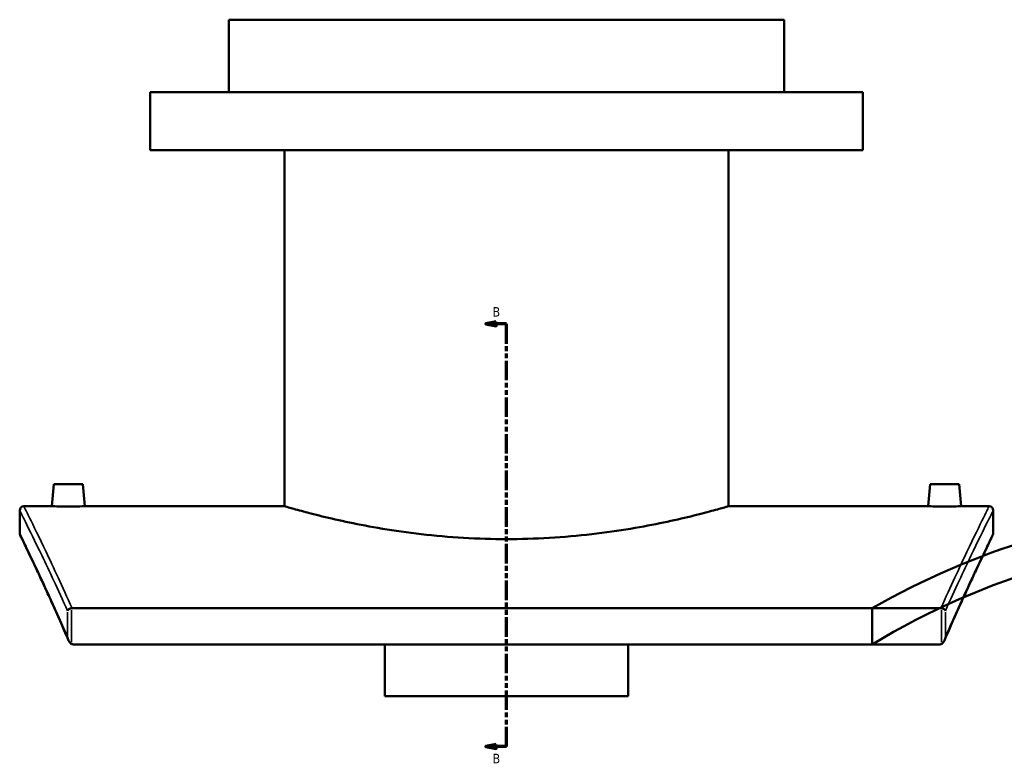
# Model space of a CAD drawing. Header units: millimetres. Extents: x -604 to 1138, y -275 to 894.
# Tile 1 of 10: x -604 to -129, y 96 to 454. Entities that reach past the tile are written whole.
import ezdxf

# ---------------------------------------------------------------- set-up
doc = ezdxf.new("R2010")
doc.units = ezdxf.units.MM
doc.linetypes.add('DOUBLE_DASH_CHAIN', pattern=[1.2403, 0.6614, -0.0827, 0.1654, -0.0827, 0.1654, -0.0827])
for name, color, linetype, lineweight in [('Section Line (ANSI)', 7, 'DOUBLE_DASH_CHAIN', 70), ('Visible (ANSI)', 7, 'Continuous', 50), ('Visible Narrow (ANSI)', 7, 'Continuous', 35)]:
    doc.layers.add(name, color=color, linetype=linetype, lineweight=lineweight)
doc.styles.add('Label Text (ANSI)', font='tahoma.ttf')

# ---------------------------------------------------------------- blocks, each defined once
blk = doc.blocks.new('2dTransSection0')
at = {"layer": 'Section Line (ANSI)', "linetype": 'Continuous'}
for p, q in [((-374.1, 307.72), (-379.1, 306.72)), ((-374.1, 306.72), (-379.1, 306.72)), ((-379.1, 306.72), (-374.1, 305.72)), ((-374.1, 305.72), (-374.1, 307.72)), ((-369.1, 306.72), (-374.1, 306.72)), ((-369.1, 297.13), (-369.1, 306.72)), ((-369.1, 102.56), (-369.1, 112.14)), ((-374.1, 103.56), (-379.1, 102.56)), ((-374.1, 102.56), (-379.1, 102.56)), ((-379.1, 102.56), (-374.1, 101.56)), ((-374.1, 101.56), (-374.1, 103.56)), ((-369.1, 102.56), (-374.1, 102.56))]:
    blk.add_line(p, q, dxfattribs=at)
at = {"layer": 'Section Line (ANSI)', "linetype": 'DOUBLE_DASH_CHAIN', "ltscale": 14.26161}
blk.add_line((-369.1, 102.56), (-369.1, 306.72), dxfattribs=at)
at = {"layer": 'Section Line (ANSI)', "linetype": 'Continuous', "flags": 128}
for points in [[(-374.1, 307.72), (-379.1, 306.72), (-374.1, 305.72), (-374.1, 307.72)], [(-374.1, 103.56), (-379.1, 102.56), (-374.1, 101.56), (-374.1, 103.56)]]:
    blk.add_lwpolyline(points, dxfattribs=at)
at = {"layer": 'Section Line (ANSI)'}
for points in [[(-374.1, 307.72), (-379.1, 306.72), (-374.1, 305.72), (-374.1, 307.72)], [(-374.1, 103.56), (-379.1, 102.56), (-374.1, 101.56), (-374.1, 103.56)]]:
    blk.add_solid(points, dxfattribs=at)
at = {"layer": 'Section Line (ANSI)', "char_height": 4.57, "attachment_point": 7, "style": 'Label Text (ANSI)'}
for insert in [(-375.85, 310.22), (-375.85, 94.48)]:
    blk.add_mtext('B', dxfattribs=dict(at, insert=insert))

msp = doc.modelspace()

# ---------------------------------------------------------------- linework, layer by layer
at = {"layer": 'Visible (ANSI)'}
for p, q in [((-235.1, 453.62), (-503.1, 453.62)), ((-503.1, 418.62), (-503.1, 453.62)), ((-235.1, 418.62), (-235.1, 453.62)), ((-197.1, 418.62), (-541.1, 418.62)), ((-541.1, 390.62), (-541.1, 418.62)), ((-197.1, 390.62), (-197.1, 418.62)), ((-197.1, 390.62), (-541.1, 390.62)), ((-476.3, 218.62), (-476.3, 390.62)), ((-261.9, 218.62), (-261.9, 390.62)), ((-587.6, 229.22), (-588.53, 218.62)), ((-573.6, 229.22), (-587.6, 229.22)), ((-573.6, 229.22), (-572.68, 218.62)), ((-164.6, 229.22), (-165.53, 218.62)), ((-164.6, 229.22), (-150.6, 229.22)), ((-150.6, 229.22), (-149.68, 218.62)), ((-604.1, 205.62), (-604.1, 216.62)), ((-602.1, 218.62), (-588.53, 218.62)), ((-572.68, 218.62), (-476.3, 218.62)), ((-261.9, 218.62), (-165.53, 218.62)), ((-149.68, 218.62), (-136.1, 218.62)), ((-134.1, 216.62), (-134.1, 205.62)), ((-159.41, 169.33), (-578.8, 169.33)), ((-192.5, 169.33), (-192.5, 151.91)), ((-578.27, 151.91), (-159.94, 151.91)), ((-427.85, 126.96), (-427.85, 151.91)), ((-310.35, 151.91), (-310.35, 126.96)), ((-427.85, 126.96), (-310.35, 126.96))]:
    msp.add_line(p, q, dxfattribs=at)
for centre, radius, start, end in [((-602.1, 216.62), 2, 90, 180), ((-136.1, 216.62), 2, 0, 90), ((-602.1, 205.62), 2, 180, 205.9369), ((-136.1, 205.62), 2, 334.0631, 0), ((-8, -151.38), 355, 90.8393, 121.3134), ((-8, -151.38), 370, 106.8418, 119.9106)]:
    msp.add_arc(centre, radius, start, end, dxfattribs=at)
for points, knots in [([(-572.68, 218.62), (-572.68, 218.62), (-572.88, 218.61), (-573.68, 218.6), (-574.29, 218.59), (-575.7, 218.56), (-576.59, 218.55), (-578.55, 218.54), (-579.61, 218.53), (-580.6, 218.53), (-581.6, 218.53), (-582.66, 218.54), (-584.62, 218.55), (-585.51, 218.56), (-586.91, 218.59), (-587.52, 218.6), (-588.33, 218.61), (-588.53, 218.62), (-588.53, 218.62)], [3.585167, 3.585167, 3.585167, 3.585167, 3.883899, 3.883899, 4.182631, 4.182631, 4.481427, 4.481427, 4.780222, 4.780222, 4.780222, 5.079018, 5.079018, 5.377814, 5.377814, 5.676546, 5.676546, 5.975278, 5.975278, 5.975278, 5.975278]), ([(-261.9, 218.62), (-261.9, 218.62), (-262.56, 218.43), (-265.29, 217.65), (-267.37, 217.06), (-272.85, 215.59), (-276.26, 214.7), (-284.11, 212.78), (-288.57, 211.76), (-298.04, 209.78), (-303.39, 208.75), (-315.06, 206.8), (-321.38, 205.89), (-334.57, 204.37), (-341.46, 203.76), (-355.34, 202.95), (-362.33, 202.75), (-375.88, 202.75), (-382.87, 202.95), (-396.75, 203.76), (-403.64, 204.37), (-416.83, 205.89), (-423.15, 206.8), (-434.81, 208.75), (-440.17, 209.78), (-449.64, 211.76), (-454.09, 212.78), (-461.95, 214.7), (-465.36, 215.59), (-470.84, 217.06), (-472.92, 217.65), (-475.65, 218.43), (-476.3, 218.62), (-476.3, 218.62)], [16.253356, 16.253356, 16.253356, 16.253356, 18.284763, 18.284763, 20.316171, 20.316171, 22.347579, 22.347579, 24.378987, 24.378987, 26.410918, 26.410918, 28.442849, 28.442849, 30.47478, 30.47478, 32.506711, 32.506711, 34.538643, 34.538643, 36.570574, 36.570574, 38.602505, 38.602505, 40.634436, 40.634436, 42.665844, 42.665844, 44.697252, 44.697252, 46.728659, 46.728659, 48.760067, 48.760067, 48.760067, 48.760067]), ([(-149.68, 218.62), (-149.68, 218.62), (-149.88, 218.61), (-150.68, 218.6), (-151.29, 218.59), (-152.7, 218.56), (-153.59, 218.55), (-155.55, 218.54), (-156.61, 218.53), (-158.6, 218.53), (-159.66, 218.54), (-161.62, 218.55), (-162.51, 218.56), (-163.91, 218.59), (-164.52, 218.6), (-165.33, 218.61), (-165.53, 218.62), (-165.53, 218.62)], [1.195056, 1.195056, 1.195056, 1.195056, 1.493788, 1.493788, 1.79252, 1.79252, 2.091315, 2.091315, 2.390111, 2.390111, 2.688907, 2.688907, 2.987703, 2.987703, 3.286435, 3.286435, 3.585167, 3.585167, 3.585167, 3.585167]), ([(-580.55, 153.86), (-581.95, 157.12), (-583.31, 160.24), (-585.94, 166.19), (-587.2, 169.02), (-589.62, 174.38), (-590.77, 176.91), (-592.95, 181.66), (-593.98, 183.87), (-595.9, 187.99), (-596.79, 189.88), (-598.43, 193.34), (-599.17, 194.91), (-600.5, 197.7), (-601.09, 198.93), (-602.11, 201.03), (-602.53, 201.92), (-603.21, 203.33), (-603.47, 203.86), (-603.82, 204.57), (-603.9, 204.74), (-603.9, 204.74)], [1.93181, 1.93181, 1.93181, 1.93181, 3.880954, 3.880954, 5.830098, 5.830098, 7.779241, 7.779241, 9.728385, 9.728385, 11.677529, 11.677529, 13.626672, 13.626672, 15.575816, 15.575816, 17.52496, 17.52496, 19.474104, 19.474104, 21.423247, 21.423247, 21.423247, 21.423247]), ([(-134.31, 204.74), (-134.31, 204.74), (-134.39, 204.57), (-134.74, 203.86), (-134.99, 203.33), (-135.68, 201.92), (-136.1, 201.03), (-137.12, 198.93), (-137.71, 197.7), (-139.04, 194.91), (-139.78, 193.34), (-141.42, 189.88), (-142.31, 187.99), (-144.23, 183.87), (-145.25, 181.66), (-147.43, 176.91), (-148.59, 174.38), (-151, 169.02), (-152.27, 166.19), (-154.89, 160.24), (-156.26, 157.12), (-157.66, 153.86)], [24.503525, 24.503525, 24.503525, 24.503525, 26.452668, 26.452668, 28.401812, 28.401812, 30.350956, 30.350956, 32.3001, 32.3001, 34.249243, 34.249243, 36.198387, 36.198387, 38.147531, 38.147531, 40.096675, 40.096675, 42.045818, 42.045818, 43.994962, 43.994962, 43.994962, 43.994962]), ([(-579.05, 169.32), (-579.29, 169.28), (-579.52, 169.23), (-579.97, 169.07), (-580.18, 168.96), (-580.52, 168.75), (-580.65, 168.64), (-580.86, 168.41), (-580.94, 168.3), (-580.99, 168.18), (-580.99, 168.18), (-580.99, 168.18)], [-0.2896303, -0.2896303, -0.2896303, -0.2896303, -0.218436, -0.218436, -0.1375379, -0.1375379, -0.0695251, -0.0695251, 0, 0, 0.0007351, 0.0007351, 0.0007351, 0.0007351]), ([(-157.22, 168.18), (-157.22, 168.18), (-157.22, 168.18), (-157.27, 168.3), (-157.35, 168.41), (-157.56, 168.64), (-157.69, 168.75), (-158.03, 168.96), (-158.24, 169.07), (-158.69, 169.23), (-158.92, 169.28), (-159.15, 169.32)], [-0.289097, -0.289097, -0.289097, -0.289097, -0.2883651, -0.2883651, -0.2191437, -0.2191437, -0.151428, -0.151428, -0.0708833, -0.0708833, 0, 0, 0, 0]), ([(-580.99, 155.44), (-580.99, 155.44), (-580.99, 155.44), (-580.93, 155), (-580.82, 154.57), (-580.52, 153.77), (-580.34, 153.38), (-579.92, 152.77), (-579.72, 152.54), (-579.37, 152.25), (-579.22, 152.15), (-579.05, 152.08)], [-0.3598975, -0.3598975, -0.3598975, -0.3598975, -0.3589057, -0.3589057, -0.2420733, -0.2420733, -0.1371004, -0.1371004, -0.0545015, -0.0545015, 0, 0, 0, 0]), ([(-159.15, 152.08), (-158.99, 152.15), (-158.83, 152.25), (-158.49, 152.54), (-158.29, 152.77), (-157.87, 153.38), (-157.68, 153.77), (-157.39, 154.57), (-157.28, 155), (-157.22, 155.44), (-157.22, 155.44), (-157.22, 155.44)], [-0.4572649, -0.4572649, -0.4572649, -0.4572649, -0.3878271, -0.3878271, -0.2825917, -0.2825917, -0.1488506, -0.1488506, 0, 0, 0.0012636, 0.0012636, 0.0012636, 0.0012636]), ([(-578.27, 151.91), (-578.51, 151.91), (-578.74, 151.95), (-579, 152.05), (-579.03, 152.06), (-579.05, 152.08)], [0, 0, 0, 0, 0.07195709, 0.07195709, 0.08127935, 0.08127935, 0.08127935, 0.08127935]), ([(-159.15, 152.08), (-159.27, 152.02), (-159.4, 151.98), (-159.66, 151.92), (-159.8, 151.91), (-159.94, 151.91)], [0.30764844, 0.30764844, 0.30764844, 0.30764844, 0.34731805, 0.34731805, 0.38908101, 0.38908101, 0.38908101, 0.38908101])]:
    msp.add_open_spline(points, degree=3, knots=knots, dxfattribs=at)
for points in [[(-579.05, 169.32), (-578.97, 169.33), (-578.88, 169.33), (-578.8, 169.33)], [(-159.41, 169.33), (-159.32, 169.33), (-159.24, 169.33), (-159.15, 169.32)]]:
    msp.add_open_spline(points, degree=3, dxfattribs=at)
at = {"layer": 'Visible Narrow (ANSI)'}
for p, q in [((-580.99, 167.54), (-580.99, 156.08)), ((-579.05, 152.94), (-579.05, 168.45)), ((-159.15, 168.45), (-159.15, 152.94)), ((-157.22, 156.08), (-157.22, 167.54))]:
    msp.add_line(p, q, dxfattribs=at)
for points, knots in [([(-604.1, 216.62), (-604.1, 216.62), (-603.16, 214.74), (-599.48, 207.35), (-596.76, 201.84), (-589.85, 187.44), (-585.67, 178.56), (-580.99, 168.18)], [20.608762, 20.608762, 20.608762, 20.608762, 27.027728, 27.027728, 33.446695, 33.446695, 39.881966, 39.881966, 39.881966, 39.881966]), ([(-578.8, 169.33), (-583.57, 180.02), (-587.83, 189.15), (-594.78, 203.76), (-597.49, 209.3), (-601.16, 216.73), (-602.1, 218.62), (-602.1, 218.62)], [-40.000398, -40.000398, -40.000398, -40.000398, -33.446695, -33.446695, -27.027728, -27.027728, -20.608762, -20.608762, -20.608762, -20.608762]), ([(-136.1, 218.62), (-136.1, 218.62), (-137.05, 216.73), (-140.71, 209.3), (-143.43, 203.76), (-150.38, 189.15), (-154.64, 180.02), (-159.41, 169.33)], [-20.609169, -20.609169, -20.609169, -20.609169, -14.190331, -14.190331, -7.771498, -7.771498, -1.217533, -1.217533, -1.217533, -1.217533]), ([(-157.22, 168.18), (-152.54, 178.56), (-148.35, 187.45), (-141.45, 201.84), (-138.73, 207.35), (-135.05, 214.74), (-134.1, 216.62), (-134.1, 216.62)], [1.335965, 1.335965, 1.335965, 1.335965, 7.771498, 7.771498, 14.190331, 14.190331, 20.609169, 20.609169, 20.609169, 20.609169]), ([(-580.99, 155.44), (-585.9, 166.78), (-590.28, 176.4), (-597.12, 191.12), (-599.71, 196.53), (-603.2, 203.78), (-604.1, 205.62), (-604.1, 205.62)], [2.090424, 2.090424, 2.090424, 2.090424, 8.902927, 8.902927, 15.163088, 15.163088, 21.423247, 21.423247, 21.423247, 21.423247]), ([(-134.1, 205.62), (-134.1, 205.62), (-135.01, 203.78), (-138.5, 196.53), (-141.09, 191.12), (-147.93, 176.4), (-152.31, 166.78), (-157.22, 155.44)], [24.503525, 24.503525, 24.503525, 24.503525, 30.763539, 30.763539, 37.023547, 37.023547, 43.836348, 43.836348, 43.836348, 43.836348])]:
    msp.add_open_spline(points, degree=3, knots=knots, dxfattribs=at)

# ---------------------------------------------------------------- block references
at = {"layer": 'Section Line (ANSI)'}
msp.add_blockref('2dTransSection0', (0, 0), dxfattribs=at)

doc.saveas('drawing.dxf')
